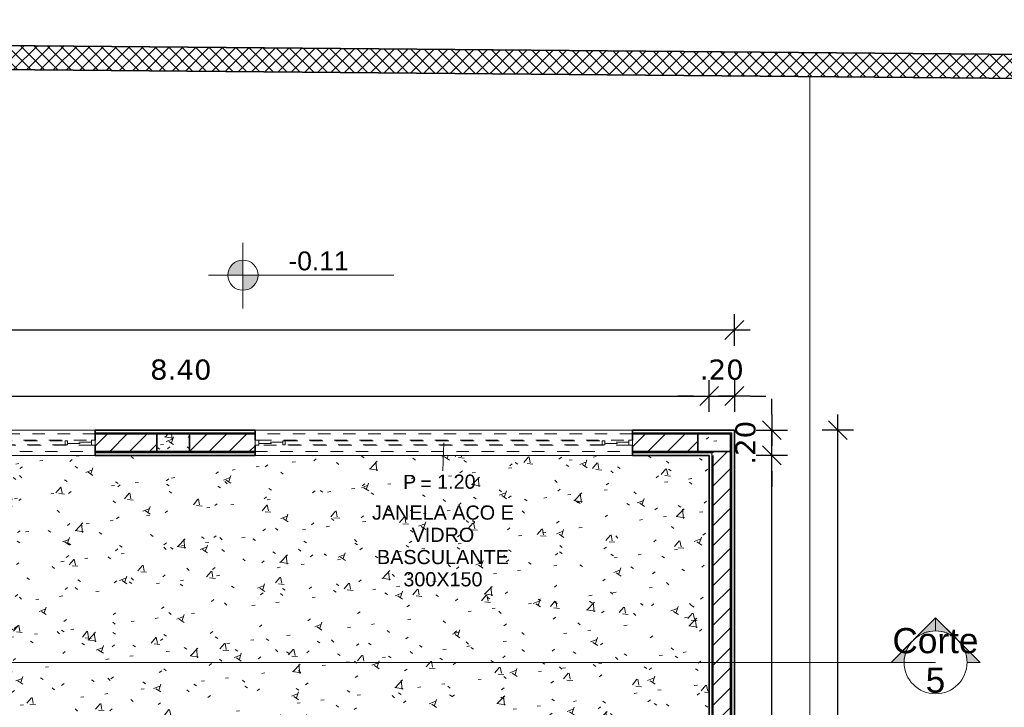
# Model space of a CAD drawing. Header units: millimetres. Extents: x -109 to 627, y -178 to 173.
# Tile 141 of 178: x 339.34 to 347.17, y -52.84 to -47.38. Entities that reach past the tile are written whole.
import ezdxf

# ---------------------------------------------------------------- set-up
doc = ezdxf.new("R2010")
doc.units = ezdxf.units.MM
doc.linetypes.add('Traço Curto', pattern=[0.0015300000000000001, 0.001, -0.0005300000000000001])
for name, color, linetype, lineweight in [('ARQ - ALVENARIA - OSSO', 2, 'Continuous', 35), ('ARQ - COTA_NÍVEL', 2, 'Continuous', 5), ('ARQ - DIVISORIA', 3, 'Continuous', 35), ('ARQ - JANELA', 2, 'Traço Curto', 5), ('ARQ - PAREDE VISTA', 4, 'Continuous', 9), ('ARQ - PAREDES_HACHURA', 9, 'Continuous', 35), ('ARQ - PAREDES_REVESTIMENTO', 3, 'Continuous', 35), ('ARQ - PILAR', 4, 'Continuous', 15), ('ARQ - PISO', 9, 'Continuous', 5), ('ARQ - PISO_HACHURA_SUPERFICIE', 9, 'Continuous', 5), ('ARQ - SIMBOLO_CORTE', 2, 'Continuous', 5), ('ARQ -TEXTO_JANELA', 2, 'Continuous', 9)]:
    doc.layers.add(name, color=color, linetype=linetype, lineweight=lineweight)
doc.styles.add('Arial_1', font='arial.ttf', dxfattribs={"height": 0.2249999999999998})
doc.styles.add('Arial_2', font='arial.ttf', dxfattribs={"height": 0.1499999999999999})
doc.styles.add('Arial_3', font='arial.ttf', dxfattribs={"height": 0.0015})
doc.styles.add('Arial_4', font='arial.ttf', dxfattribs={"height": 0.1124999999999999})
doc.styles.add('FNDE Texto Cota 0100', font='verdana.ttf', dxfattribs={"height": 0.16})
doc.styles.add('GULIM', font='Gulim.ttf')
doc.dimstyles.new('FNDE 1-0100', dxfattribs={"dimscale": 2.5, "dimtxt": 0.16, "dimasz": 0.05, "dimexe": 0.15, "dimexo": 0.15, "dimgap": 0.05, "dimtad": 1, "dimzin": 4, "dimdsep": 46, "dimtxsty": 'FNDE Texto Cota 0100', "dimblk": 'tic', "dimcen": 0.15, "dimdle": 0.15, "dimse1": 1, "dimse2": 1, "dimclrd": 251, "dimclre": 251, "dimclrt": 256, "dimaunit": 1, "dimadec": 3, "dimazin": 0, "dimtfac": 1, "dimtix": 1, "dimtmove": 2, "dimatfit": 3, "dimldrblk": 'tic', "dimfxl": 0.15, "dimtvp": 1, "dimtolj": 1, "dimtzin": 0, "dimarcsym": 0})
doc.dimstyles.new('GULIM-250', dxfattribs={"dimtxt": 0.2, "dimasz": 0.1, "dimexe": 0.3, "dimexo": 0, "dimgap": 0.025, "dimtad": 1, "dimdec": 0, "dimlfac": 250, "dimzin": 12, "dimdsep": 46, "dimtxsty": 'GULIM', "dimblk": 'OPEN30', "dimcen": 0, "dimclrd": 152, "dimclre": 152, "dimclrt": 152, "dimaunit": 1, "dimadec": 0, "dimazin": 0, "dimtfac": 1.875, "dimtdec": 0, "dimtmove": 2, "dimatfit": 3, "dimldrblk": 'OPEN30', "dimfxl": 0, "dimtolj": 1, "dimtzin": 12, "dimlwd": -1, "dimarcsym": 0})
pattern_1 = [(49.99999999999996, (318.528649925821, -67.90926755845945), (0.5462905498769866, -0.04729538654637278), [0.05698523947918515, -0.6288371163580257]), (355, (318.528649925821, -67.90926755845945), (-0.1054013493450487, 0.5732220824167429), [0.04598808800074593, -0.5028697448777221]), (100.451, (318.5746380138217, -67.91326652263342), (0.4408404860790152, 0.5255719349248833), [0.04898731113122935, -0.5338617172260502]), (46.184, (318.528649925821, -67.7573069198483), (0.8129122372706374, -0.1260280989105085), [0.08597772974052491, -0.9427558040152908]), (96.63599999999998, (318.5966323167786, -67.7673043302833), (0.7118101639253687, 0.7420596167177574), [0.07298109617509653, -0.8007925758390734]), (351.184, (318.528649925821, -67.7573069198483), (0.7120447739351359, 0.7424237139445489), [0.0689821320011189, -0.7538047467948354]), (21, (318.6046302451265, -67.7952970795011), (0.4548672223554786, -0.3062123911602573), [0.05698523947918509, -0.628837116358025]), (326, (318.6046302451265, -67.7952970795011), (0.1857174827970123, 0.5524509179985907), [0.04598808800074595, -0.5028697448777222]), (71.45100000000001, (318.6426204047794, -67.8202906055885), (0.6403701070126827, 0.2459518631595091), [0.04898731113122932, -0.5338617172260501]), (37.49999999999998, (318.528649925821, -67.90926755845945), (0.00920361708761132, 0.2540508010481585), [0.02499352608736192, -0.4718777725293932, 0.02499352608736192, -0.4848744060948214, -0.5048692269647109]), (37.49999999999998, (318.528649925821, -67.90926755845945), (0.00920361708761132, 0.2540508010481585), [-1.006739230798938, 0.02499352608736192, -0.4798757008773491]), (7.49999999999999, (318.528649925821, -67.90926755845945), (0.2004088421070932, 0.3006603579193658), [0.02499352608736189, -0.2659311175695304, 0.02499352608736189, -0.4598808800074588, -0.1919502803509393]), (7.49999999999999, (318.528649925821, -67.90926755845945), (0.2004088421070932, 0.3006603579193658), [-0.7757990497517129, 0.02499352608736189, -0.1669567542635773]), (327.5, (318.3586939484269, -67.90926755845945), (0.4063776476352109, -0.0170731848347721), [0.02499352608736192, -0.1649572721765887, 0.02499352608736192, -0.5688526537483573, -0.7887956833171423]), (327.5, (318.3586939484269, -67.90926755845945), (0.4063776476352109, -0.0170731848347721), [-0.7847967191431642, 0.02499352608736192, -0.7638021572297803]), (317.5, (318.2827136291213, -67.90926755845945), (0.4438836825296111, 0.07598815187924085), [0.02499352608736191, -0.2229422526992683, 0.02499352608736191, -0.3699041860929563, -0.559854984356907]), (317.5, (318.2827136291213, -67.90926755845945), (0.4438836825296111, 0.07598815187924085), [-0.6418337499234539, 0.02499352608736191, -0.5348614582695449])]
pattern_2 = [(45, (318.528649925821, -67.90926755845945), (-0.07917545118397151, 0.07917545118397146), [])]

# ---------------------------------------------------------------- blocks, each defined once
blk = doc.blocks.new('_Open30')
at = {"color": 0, "linetype": 'ByBlock', "lineweight": -2}
for p, q in [((-1, 0.26794919), (0, 0)), ((0, 0), (-1, -0.26794919)), ((0, 0), (-1, 0))]:
    blk.add_line(p, q, dxfattribs=at)
blk = doc.blocks.new('*D588')
at = {"color": 152, "lineweight": -2, "transparency": 16777216}
for p, q in [((319.9512507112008, -47.4183002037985), (319.9641238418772, -45.94508908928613)), ((420.0080111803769, -48.29261057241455), (420.0208843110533, -46.81939945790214))]:
    blk.add_line(p, q, dxfattribs=at)
at = {"color": 152, "transparency": 16777216}
blk.add_line((320.0614986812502, -46.24595141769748), (419.9182667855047, -47.11851422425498), dxfattribs=at)
at = {"layer": 'Defpoints', "color": 0, "transparency": 16777216}
for p in [(420.0182629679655, -47.11938800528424), (319.9512507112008, -47.4183002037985), (420.0080111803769, -48.29261057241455)]:
    blk.add_point(p, dxfattribs=at)
at = {"color": 152, "transparency": 16777216, "xscale": 0.1, "yscale": 0.1, "zscale": 0.1}
for p, rotation in [((319.9615024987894, -46.24507763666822), 179.4993539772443), ((420.0182629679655, -47.11938800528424), 359.4993539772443)]:
    blk.add_blockref('_Open30', p, dxfattribs=dict(at, rotation=rotation))
at = {"color": 152, "transparency": 16777216, "insert": (369.9909749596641, -46.55723759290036), "char_height": 0.2, "attachment_point": 5, "rotation": 359.4993539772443, "style": 'GULIM'}
blk.add_mtext('\\A1;25015', dxfattribs=at)
blk = doc.blocks.new('JANELA BASCULANTE PRÁTICA DE REVIT - JANELA AÇO E VIDRO BASCULANTE 300X150-V11-NÍVEL 1')
at = {"layer": 'ARQ - JANELA'}
for p, q in [((-1.469999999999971, 0.01999999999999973), (-1.500000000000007, 0.01999999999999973)), ((-1.500000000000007, 0.01999999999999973), (-1.500000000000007, -0.02000000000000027)), ((1.499999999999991, 0.07000000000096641), (-1.499985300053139, 0.07000000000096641)), ((-1.469999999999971, -0.02000000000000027), (-1.469999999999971, 0.01999999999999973)), ((-1.469999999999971, 0.01999999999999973), (1.470000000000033, 0.01999999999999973)), ((-1.279999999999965, 0.004999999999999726), (-1.469999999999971, 0.004999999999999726)), ((-1.469999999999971, 0.004999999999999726), (-1.469999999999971, -0.005000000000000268)), ((-1.259999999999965, 0.01499999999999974), (-1.279999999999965, 0.01499999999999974)), ((-1.279999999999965, 0.01499999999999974), (-1.279999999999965, -0.01500000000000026)), ((-1.279999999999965, -0.005000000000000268), (-1.279999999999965, 0.004999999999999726)), ((-1.259999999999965, -0.01500000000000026), (-1.259999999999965, 0.01499999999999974)), ((-1.259999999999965, 0.01499999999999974), (1.260000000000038, 0.01499999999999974)), ((1.280000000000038, 0.01499999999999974), (1.260000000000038, 0.01499999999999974)), ((1.260000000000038, 0.01499999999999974), (1.260000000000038, -0.01500000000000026)), ((1.280000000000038, -0.01500000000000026), (1.280000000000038, 0.01499999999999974)), ((1.470000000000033, 0.004999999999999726), (1.280000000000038, 0.004999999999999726)), ((1.280000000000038, 0.004999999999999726), (1.280000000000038, -0.005000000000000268)), ((1.499999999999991, 0.01999999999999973), (1.470000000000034, 0.01999999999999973)), ((1.470000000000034, 0.01999999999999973), (1.470000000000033, -0.02000000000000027)), ((1.470000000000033, -0.005000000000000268), (1.470000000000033, 0.004999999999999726)), ((1.499999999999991, -0.02000000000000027), (1.499999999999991, 0.01999999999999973)), ((-1.500000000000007, -0.02000000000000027), (-1.469999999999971, -0.02000000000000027)), ((-1.500000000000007, -0.07), (1.499976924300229, -0.07)), ((-1.469999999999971, -0.005000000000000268), (-1.279999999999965, -0.005000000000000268)), ((1.470000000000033, -0.02000000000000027), (-1.469999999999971, -0.02000000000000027)), ((-1.279999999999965, -0.01500000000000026), (-1.259999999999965, -0.01500000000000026)), ((1.260000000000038, -0.01500000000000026), (-1.259999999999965, -0.01500000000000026)), ((1.260000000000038, -0.01500000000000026), (1.280000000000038, -0.01500000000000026)), ((1.280000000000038, -0.005000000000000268), (1.470000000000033, -0.005000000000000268)), ((1.470000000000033, -0.02000000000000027), (1.499999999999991, -0.02000000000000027))]:
    blk.add_line(p, q, dxfattribs=at)
blk = doc.blocks.new('JANELA BASCULANTE PRÁTICA DE REVIT - JANELA AÇO E VIDRO BASCULANTE 300X150-V7-NÍVEL 1')
at = {"layer": 'ARQ - JANELA'}
for p, q in [((1.499999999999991, 0.07000000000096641), (-1.500000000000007, 0.07000000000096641)), ((-1.469999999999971, 0.01999999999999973), (-1.500000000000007, 0.01999999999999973)), ((-1.500000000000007, 0.01999999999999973), (-1.500000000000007, -0.02000000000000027)), ((-1.469999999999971, -0.02000000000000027), (-1.469999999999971, 0.01999999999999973)), ((-1.469999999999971, 0.01999999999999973), (1.470000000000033, 0.01999999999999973)), ((-1.279999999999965, 0.004999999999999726), (-1.469999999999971, 0.004999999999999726)), ((-1.469999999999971, 0.004999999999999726), (-1.469999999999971, -0.005000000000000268)), ((-1.259999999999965, 0.01499999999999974), (-1.279999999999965, 0.01499999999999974)), ((-1.279999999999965, 0.01499999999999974), (-1.279999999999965, -0.01500000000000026)), ((-1.279999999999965, -0.005000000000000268), (-1.279999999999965, 0.004999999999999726)), ((-1.259999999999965, -0.01500000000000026), (-1.259999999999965, 0.01499999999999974)), ((-1.259999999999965, 0.01499999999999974), (1.260000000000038, 0.01499999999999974)), ((1.280000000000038, 0.01499999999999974), (1.260000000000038, 0.01499999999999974)), ((1.260000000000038, 0.01499999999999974), (1.260000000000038, -0.01500000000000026)), ((1.280000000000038, -0.01500000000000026), (1.280000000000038, 0.01499999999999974)), ((1.470000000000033, 0.004999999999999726), (1.280000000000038, 0.004999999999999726)), ((1.280000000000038, 0.004999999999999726), (1.280000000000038, -0.005000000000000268)), ((1.499999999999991, 0.01999999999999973), (1.470000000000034, 0.01999999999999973)), ((1.470000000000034, 0.01999999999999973), (1.470000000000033, -0.02000000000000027)), ((1.470000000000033, -0.005000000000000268), (1.470000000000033, 0.004999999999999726)), ((1.499999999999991, -0.02000000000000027), (1.499999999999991, 0.01999999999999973)), ((-1.500000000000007, -0.02000000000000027), (-1.469999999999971, -0.02000000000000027)), ((-1.500000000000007, -0.07), (1.499999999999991, -0.07)), ((-1.469999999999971, -0.005000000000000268), (-1.279999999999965, -0.005000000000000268)), ((1.470000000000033, -0.02000000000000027), (-1.469999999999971, -0.02000000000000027)), ((-1.279999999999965, -0.01500000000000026), (-1.259999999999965, -0.01500000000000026)), ((1.260000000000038, -0.01500000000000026), (-1.259999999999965, -0.01500000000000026)), ((1.260000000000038, -0.01500000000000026), (1.280000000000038, -0.01500000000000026)), ((1.280000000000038, -0.005000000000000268), (1.470000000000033, -0.005000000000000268)), ((1.470000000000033, -0.02000000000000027), (1.499999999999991, -0.02000000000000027))]:
    blk.add_line(p, q, dxfattribs=at)
blk = doc.blocks.new('Elevações de ponto - Cota de Nível 1-825078-NÍVEL 1')
at = {"layer": 'ARQ - COTA_NÍVEL'}
h = blk.add_hatch(color=256, dxfattribs=at)
edge = h.paths.add_edge_path(flags=0)
edge.add_line((4.700362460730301e-18, 0.002277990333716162), (2.112909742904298e-18, 0.0006779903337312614))
edge.add_line((2.114974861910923e-18, 0.0006779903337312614), (-0.001599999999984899, 0.0006779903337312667))
edge.add_arc((2.80795675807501e-18, 0.0006779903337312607), 0.001599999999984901, 90.00000000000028, 180.0000000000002, ccw=False)
h = blk.add_hatch(color=256, dxfattribs=at)
edge = h.paths.add_edge_path(flags=0)
edge.add_arc((7.931155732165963e-19, 0.0006779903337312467), 0.0015999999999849, 270.00000000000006, 359.9999999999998, ccw=False)
edge.add_line((4.494321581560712e-18, -0.0009220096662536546), (1.586231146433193e-18, 0.0006779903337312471))
edge.add_line((1.586231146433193e-18, 0.0006779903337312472), (0.001599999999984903, 0.0006779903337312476))
for p, q in [((1.586231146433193e-18, 0.004105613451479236), (1.586231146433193e-18, -0.002842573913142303)), ((1.586231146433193e-18, -0.002180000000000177), (1.586231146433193e-18, 0.003077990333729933)), ((2.112909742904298e-18, 0.0006779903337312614), (4.700362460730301e-18, 0.002277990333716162)), ((-0.003664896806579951, 0.0006779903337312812), (0.01600396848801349, 0.0006779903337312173)), ((-0.001599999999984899, 0.0006779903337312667), (2.114974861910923e-18, 0.0006779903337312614)), ((0.001599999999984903, 0.0006779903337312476), (1.586231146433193e-18, 0.0006779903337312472)), ((1.586231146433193e-18, 0.0006779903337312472), (4.494321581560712e-18, -0.0009220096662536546))]:
    blk.add_line(p, q, dxfattribs=at)
blk.add_circle((1.586231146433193e-18, 0.0006779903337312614), 0.0015999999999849, dxfattribs=at)
for centre, radius, start, end in [((2.80795675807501e-18, 0.0006779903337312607), 0.001599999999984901, 89.9999999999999, 179.9999999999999), ((7.931155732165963e-19, 0.0006779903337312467), 0.0015999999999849, 269.9999999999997, 359.9999999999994)]:
    blk.add_arc(centre, radius, start, end, dxfattribs=at)
blk = doc.blocks.new('Identificação de Janela - Modelo 1-6080617-NÍVEL 1')
at = {"layer": 'ARQ -TEXTO_JANELA', "char_height": 0.0015, "attachment_point": 1, "style": 'Arial_3'}
for s, insert, width in [('P', (-0.004488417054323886, 0.005715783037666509), 0.00168354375), ('=', (-0.002669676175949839, 0.005559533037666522), 0.00152320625)]:
    blk.add_mtext(s, dxfattribs=dict(at, insert=insert, width=width))
blk = doc.blocks.new('tic')
at = {"color": 251}
for p, q in [((0, -1.000000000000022), (0, 0.9999999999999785)), ((-1.000000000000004, 0), (0.9999999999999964, 0))]:
    blk.add_line(p, q, dxfattribs=at)
blk.add_line((-0.6000000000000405, -0.600000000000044), (0.6000000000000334, 0.600000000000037))
blk = doc.blocks.new('*D675')
at = {"color": 251, "lineweight": -2, "transparency": 16777216}
blk.add_line((336.5513714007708, -50.37033364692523), (344.6991961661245, -50.37033364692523), dxfattribs=at)
at = {"layer": 'Defpoints', "color": 0, "transparency": 16777216}
for p in [(344.8241961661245, -50.37033364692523), (336.4263714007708, -50.84161651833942), (344.8241961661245, -50.84161651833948)]:
    blk.add_point(p, dxfattribs=at)
at = {"color": 251, "lineweight": -2, "transparency": 16777216, "xscale": 0.125, "yscale": 0.125, "zscale": 0.125, "rotation": 180}
blk.add_blockref('tic', (336.4263714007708, -50.37033364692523), dxfattribs=at)
at = {"color": 251, "lineweight": -2, "transparency": 16777216, "xscale": 0.125, "yscale": 0.125, "zscale": 0.125}
blk.add_blockref('tic', (344.8241961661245, -50.37033364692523), dxfattribs=at)
at = {"transparency": 16777216, "insert": (340.6252837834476, -50.16168018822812), "char_height": 0.16, "attachment_point": 5, "style": 'FNDE Texto Cota 0100'}
blk.add_mtext('\\A1;8.40', dxfattribs=at)
blk = doc.blocks.new('*D676')
at = {"color": 251, "lineweight": -2, "transparency": 16777216}
for p, q in [((344.6991961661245, -50.37033364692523), (344.5741961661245, -50.37033364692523)), ((344.8241961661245, -50.37033364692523), (345.0241443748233, -50.37033364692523)), ((345.1491443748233, -50.37033364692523), (345.2741443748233, -50.37033364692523))]:
    blk.add_line(p, q, dxfattribs=at)
at = {"layer": 'Defpoints', "color": 0, "transparency": 16777216}
for p in [(345.0241443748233, -50.37033364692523), (345.0241443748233, -50.64166830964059), (344.8241961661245, -50.84161651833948)]:
    blk.add_point(p, dxfattribs=at)
at = {"color": 251, "lineweight": -2, "transparency": 16777216, "xscale": 0.125, "yscale": 0.125, "zscale": 0.125}
blk.add_blockref('tic', (344.8241961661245, -50.37033364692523), dxfattribs=at)
at = {"color": 251, "lineweight": -2, "transparency": 16777216, "xscale": 0.125, "yscale": 0.125, "zscale": 0.125, "rotation": 180}
blk.add_blockref('tic', (345.0241443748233, -50.37033364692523), dxfattribs=at)
at = {"transparency": 16777216, "insert": (344.9241702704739, -50.16200255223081), "char_height": 0.16, "attachment_point": 5, "style": 'FNDE Texto Cota 0100'}
blk.add_mtext('\\A1;.20', dxfattribs=at)
blk = doc.blocks.new('*D677')
at = {"color": 251, "lineweight": -2, "transparency": 16777216}
blk.add_line((321.5552557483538, -49.84546959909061), (344.8991443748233, -49.84546959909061), dxfattribs=at)
at = {"layer": 'Defpoints', "color": 0, "transparency": 16777216}
for p in [(345.0241443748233, -49.84546959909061), (321.4302557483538, -50.64166830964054), (345.0241443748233, -50.64166830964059)]:
    blk.add_point(p, dxfattribs=at)
at = {"color": 251, "lineweight": -2, "transparency": 16777216, "xscale": 0.125, "yscale": 0.125, "zscale": 0.125, "rotation": 180}
blk.add_blockref('tic', (321.4302557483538, -49.84546959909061), dxfattribs=at)
at = {"color": 251, "lineweight": -2, "transparency": 16777216, "xscale": 0.125, "yscale": 0.125, "zscale": 0.125}
blk.add_blockref('tic', (345.0241443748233, -49.84546959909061), dxfattribs=at)
at = {"transparency": 16777216, "insert": (333.2272000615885, -49.63713850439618), "char_height": 0.16, "attachment_point": 5, "style": 'FNDE Texto Cota 0100'}
blk.add_mtext('\\A1;23.59', dxfattribs=at)
blk = doc.blocks.new('*D626')
at = {"color": 251, "lineweight": -2, "transparency": 16777216}
blk.add_line((345.3214438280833, -56.71506277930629), (345.3214438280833, -50.96661651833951), dxfattribs=at)
at = {"layer": 'Defpoints', "color": 0, "transparency": 16777216}
for p in [(344.8241961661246, -50.84161651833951), (345.3214438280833, -50.84161651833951), (344.8241961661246, -56.84006277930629)]:
    blk.add_point(p, dxfattribs=at)
at = {"color": 251, "lineweight": -2, "transparency": 16777216, "xscale": 0.125, "yscale": 0.125, "zscale": 0.125}
for p, rotation in [((345.3214438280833, -50.84161651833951), 90), ((345.3214438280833, -56.84006277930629), 270)]:
    blk.add_blockref('tic', p, dxfattribs=dict(at, rotation=rotation))
at = {"transparency": 16777216, "insert": (345.1131664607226, -53.84083964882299), "char_height": 0.16, "attachment_point": 5, "rotation": 90, "style": 'FNDE Texto Cota 0100'}
blk.add_mtext('\\A1;6.00', dxfattribs=at)
blk = doc.blocks.new('*D597')
at = {"color": 251, "lineweight": -2, "transparency": 16777216}
for p, q in [((345.3214438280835, -50.51666830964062), (345.3214438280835, -50.39166830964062)), ((345.3214438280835, -50.84161651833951), (345.3214438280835, -50.64166830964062)), ((345.3214438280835, -50.96661651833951), (345.3214438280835, -51.09161651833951))]:
    blk.add_line(p, q, dxfattribs=at)
at = {"layer": 'Defpoints', "color": 0, "transparency": 16777216}
for p in [(345.0241443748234, -50.64166830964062), (345.3214438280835, -50.64166830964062), (344.8241961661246, -50.84161651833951)]:
    blk.add_point(p, dxfattribs=at)
at = {"color": 251, "lineweight": -2, "transparency": 16777216, "xscale": 0.125, "yscale": 0.125, "zscale": 0.125}
for p, rotation in [((345.3214438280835, -50.64166830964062), 270), ((345.3214438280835, -50.84161651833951), 90)]:
    blk.add_blockref('tic', p, dxfattribs=dict(at, rotation=rotation))
at = {"transparency": 16777216, "insert": (345.113112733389, -50.74164241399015), "char_height": 0.16, "attachment_point": 5, "rotation": 90, "style": 'FNDE Texto Cota 0100'}
blk.add_mtext('\\A1;.20', dxfattribs=at)
blk = doc.blocks.new('*D627')
at = {"color": 251, "lineweight": -2, "transparency": 16777216}
blk.add_line((345.8463078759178, -59.31438949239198), (345.8463078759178, -50.76666830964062), dxfattribs=at)
at = {"layer": 'Defpoints', "color": 0, "transparency": 16777216}
for p in [(345.0241443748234, -50.64166830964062), (345.8463078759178, -50.64166830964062), (345.0241443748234, -59.43938949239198)]:
    blk.add_point(p, dxfattribs=at)
at = {"color": 251, "lineweight": -2, "transparency": 16777216, "xscale": 0.125, "yscale": 0.125, "zscale": 0.125}
for p, rotation in [((345.8463078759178, -50.64166830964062), 90), ((345.8463078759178, -59.43938949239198), 270)]:
    blk.add_blockref('tic', p, dxfattribs=dict(at, rotation=rotation))
at = {"transparency": 16777216, "insert": (345.6376544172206, -55.04052890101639), "char_height": 0.16, "attachment_point": 5, "rotation": 90, "style": 'FNDE Texto Cota 0100'}
blk.add_mtext('\\A1;8.80', dxfattribs=at)
blk = doc.blocks.new('Corte - Seta 01-821232-Corte 4')
at = {"layer": 'ARQ - SIMBOLO_CORTE'}
h = blk.add_hatch(color=256, dxfattribs=at)
edge = h.paths.add_edge_path(flags=0)
edge.add_line((-4.139210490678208, -1.945222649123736), (-4.139210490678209, -2.04831649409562))
edge.add_arc((-4.139210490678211, -2.298316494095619), 0.2499999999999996, 47.921604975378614, 89.99999999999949, ccw=False)
edge.add_line((-3.971673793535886, -2.112759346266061), (-4.139210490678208, -1.945222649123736))
h = blk.add_hatch(color=256, dxfattribs=at)
edge = h.paths.add_edge_path(flags=0)
edge.add_arc((-4.139210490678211, -2.29831649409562), 0.2500000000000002, -6.821210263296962e-13, 42.078395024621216, ccw=False)
edge.add_line((-3.889210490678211, -2.298316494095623), (-3.786116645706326, -2.298316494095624))
edge.add_line((-3.786116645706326, -2.298316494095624), (-3.953653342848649, -2.130779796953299))
h = blk.add_hatch(color=256, dxfattribs=at)
edge = h.paths.add_edge_path(flags=0)
edge.add_line((-3.953653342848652, -2.465853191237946), (-3.786116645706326, -2.298316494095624))
edge.add_line((-3.786116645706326, -2.298316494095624), (-3.889210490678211, -2.298316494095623))
edge.add_arc((-4.139210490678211, -2.298316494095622), 0.2500000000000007, 317.9216049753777, 359.9999999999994, ccw=False)
h = blk.add_hatch(color=256, dxfattribs=at)
edge = h.paths.add_edge_path(flags=0)
edge.add_line((-4.139210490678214, -2.651410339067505), (-3.97167379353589, -2.483873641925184))
edge.add_arc((-4.13921049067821, -2.298316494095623), 0.2499999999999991, 269.9999999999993, 312.0783950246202, ccw=False)
edge.add_line((-4.139210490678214, -2.548316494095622), (-4.139210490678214, -2.651410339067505))
for p, q in [((-3.786116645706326, -2.298316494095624), (-4.139210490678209, -1.945222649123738)), ((-4.139210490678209, -2.048316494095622), (-4.139210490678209, -1.945222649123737)), ((-4.139210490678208, -1.945222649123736), (-3.971673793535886, -2.112759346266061)), ((-4.139210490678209, -2.04831649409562), (-4.139210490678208, -1.945222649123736)), ((-3.953653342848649, -2.130779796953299), (-3.786116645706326, -2.298316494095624)), ((-3.786116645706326, -2.298316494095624), (-4.139210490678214, -2.651410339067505)), ((-3.786116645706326, -2.298316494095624), (-3.953653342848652, -2.465853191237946)), ((-3.786116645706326, -2.298316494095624), (-3.889210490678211, -2.298316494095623)), ((-3.889210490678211, -2.298316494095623), (-3.786116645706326, -2.298316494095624)), ((-3.97167379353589, -2.483873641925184), (-4.139210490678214, -2.651410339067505)), ((-4.139210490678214, -2.548316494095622), (-4.139210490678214, -2.651410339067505)), ((-4.139210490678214, -2.651410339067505), (-4.139210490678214, -2.548316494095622))]:
    blk.add_line(p, q, dxfattribs=at)
for centre, radius, start, end in [((-4.13921049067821, -2.298316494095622), 0.2500000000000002, 90.00000000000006, 269.9999999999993), ((-4.139210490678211, -2.298316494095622), 0.2500000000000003, 269.9999999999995, 89.9999999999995), ((-4.139210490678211, -2.298316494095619), 0.2499999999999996, 47.92160497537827, 89.99999999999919), ((-4.139210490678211, -2.29831649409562), 0.2500000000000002, 359.9999999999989, 42.07839502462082), ((-4.139210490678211, -2.298316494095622), 0.2500000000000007, 317.9216049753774, 359.9999999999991), ((-4.13921049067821, -2.298316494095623), 0.2499999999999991, 269.9999999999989, 312.0783950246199)]:
    blk.add_arc(centre, radius, start, end, dxfattribs=at)

msp = doc.modelspace()

# ---------------------------------------------------------------- hatches: boundary and pattern name
at = {"layer": 'ARQ - PAREDES_HACHURA'}
h = msp.add_hatch(dxfattribs=at)
h.set_pattern_fill('DIAGONAL  CRUZADA - 1MM', color=256, scale=0.9997410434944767, style=0, pattern_type=2)
h.set_pattern_definition([(45, (318.528649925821, -67.90926755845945), (-0.05301927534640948, 0.05301927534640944), []), (135, (318.528649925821, -67.90926755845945), (-0.05301927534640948, -0.05301927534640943), [])])
h.paths.add_polyline_path([(349.5599082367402, -47.8669829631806), (349.5615679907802, -47.67703941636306), (320.1443724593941, -47.4199877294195), (320.1429845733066, -47.60993365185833), (341.0068248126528, -47.79224488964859)], flags=0)
h = msp.add_hatch(color=256, dxfattribs=at)
h.paths.add_polyline_path([(344.9941521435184, -50.67166054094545), (344.9941363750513, -50.66166333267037), (344.2143541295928, -50.66166313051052), (344.2143541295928, -50.67166054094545), (344.7342194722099, -50.67166054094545)], flags=0)
h.paths.add_polyline_path([(340.6952656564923, -50.67166054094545), (341.2151138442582, -50.67166054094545), (341.2151138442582, -50.66166313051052), (339.9459347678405, -50.66166313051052), (339.9459347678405, -50.67166054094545), (340.4353329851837, -50.67166054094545)], flags=0)
h.paths.add_polyline_path([(336.4563636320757, -50.67166054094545), (336.9462514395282, -50.67165634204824), (336.946236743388, -50.66166313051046), (335.676580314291, -50.66166313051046), (335.6765803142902, -50.6716605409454), (336.1964309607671, -50.6716605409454)], flags=0)
h.paths.add_polyline_path([(332.1574771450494, -50.6716605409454), (332.6773197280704, -50.6716605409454), (332.6773197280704, -50.66166313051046), (331.3476641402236, -50.66166313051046), (331.3476868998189, -50.6716605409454), (331.8975444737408, -50.6716605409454)], flags=0)
h.paths.add_polyline_path([(327.7986061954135, -50.6716605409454), (328.348467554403, -50.67165957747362), (328.3484637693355, -50.66166313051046), (321.4602479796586, -50.66166313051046), (321.4602479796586, -50.6716605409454), (327.6586424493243, -50.6716605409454)], flags=0)
h = msp.add_hatch(dxfattribs=at)
h.set_pattern_fill('FP_6', color=256, scale=0.9997410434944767, style=0, pattern_type=2)
h.set_pattern_definition(pattern_2)
h.paths.add_polyline_path([(336.4563636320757, -50.81162428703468), (336.946236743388, -50.81162428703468), (336.946236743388, -50.67166054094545), (336.4563636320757, -50.67166054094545), (336.4563636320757, -50.78292047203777)], flags=0)
h.paths.add_polyline_path([(340.4353329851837, -50.81162428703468), (340.4353329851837, -50.67166054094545), (339.9454598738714, -50.67166054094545), (339.9454598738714, -50.81162428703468)], flags=0)
h = msp.add_hatch(dxfattribs=at)
h.set_pattern_fill('FP_6', color=256, scale=0.9997410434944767, style=0, pattern_type=2)
h.set_pattern_definition(pattern_2)
h.paths.add_polyline_path([(344.7342194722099, -50.81162428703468), (344.7342194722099, -50.67166054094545), (344.2143541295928, -50.67166054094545), (344.2143541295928, -50.81162428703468)], flags=0)
h.paths.add_polyline_path([(341.0068248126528, -50.81162428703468), (341.2151309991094, -50.81162428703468), (341.2151309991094, -50.67166054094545), (340.6952656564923, -50.67166054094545), (340.6952656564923, -50.81162428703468)], flags=0)
for points in [[(345.0041495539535, -57.01001875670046), (345.0041495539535, -50.66166313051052), (344.9941521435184, -50.66166313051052), (344.9941521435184, -57.01001875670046)], [(344.8541883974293, -56.87005501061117), (344.8541883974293, -50.82162169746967), (344.8441909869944, -50.82162169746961), (344.8441909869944, -56.87005501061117)]]:
    msp.add_hatch(color=256, dxfattribs=at).paths.add_polyline_path(points, flags=0)
h = msp.add_hatch(color=256, dxfattribs=at)
h.paths.add_polyline_path([(344.8532130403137, -50.82162169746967), (344.8541883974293, -50.82162169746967), (344.8541883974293, -50.81162428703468), (344.2143541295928, -50.81162428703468), (344.2143541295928, -50.82162169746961), (344.8442576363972, -50.82162169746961)], flags=0)
h.paths.add_polyline_path([(339.9454368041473, -50.82162169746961), (339.9454598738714, -50.82162151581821), (341.2151079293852, -50.82162169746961), (341.2151079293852, -50.81162428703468), (339.9454368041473, -50.81163087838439)], flags=0)
h.paths.add_polyline_path([(336.406376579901, -50.82162169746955), (336.946236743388, -50.82162169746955), (336.946236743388, -50.81162428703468), (336.396379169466, -50.81162428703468), (336.396379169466, -50.82162169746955)], flags=0)
h = msp.add_hatch(dxfattribs=at)
h.set_pattern_fill('FP_6', color=256, scale=0.9997410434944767, style=0, pattern_type=2)
h.set_pattern_definition(pattern_2)
h.paths.add_polyline_path([(344.8541883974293, -53.71087331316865), (344.9941521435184, -53.71087331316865), (344.9941521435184, -50.81162428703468), (344.8541883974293, -50.81162428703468), (344.8541883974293, -50.84161651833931)], flags=0)
at = {"layer": 'ARQ - PILAR'}
h = msp.add_hatch(dxfattribs=at)
h.set_pattern_fill('FP_1', color=256, scale=0.9997410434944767, style=0, pattern_type=2)
h.set_pattern_definition(pattern_1)
h.paths.add_polyline_path([(340.4353329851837, -50.81162428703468), (340.6952656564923, -50.81162428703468), (340.6952656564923, -50.67166054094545), (340.4353329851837, -50.67166054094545), (340.4353329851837, -50.78292047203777)], flags=0)
h = msp.add_hatch(dxfattribs=at)
h.set_pattern_fill('FP_1', color=256, scale=0.9997410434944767, style=0, pattern_type=2)
h.set_pattern_definition(pattern_1)
h.paths.add_polyline_path([(344.9941521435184, -50.81162428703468), (344.9941521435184, -50.67166054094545), (344.7342194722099, -50.67166054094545), (344.7342194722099, -50.81162428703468), (344.8541883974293, -50.81162428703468)], flags=0)
at = {"layer": 'ARQ - PISO_HACHURA_SUPERFICIE'}
h = msp.add_hatch(dxfattribs=at)
h.set_pattern_fill('FP_1', color=256, scale=0.9997410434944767, style=0, pattern_type=2)
h.set_pattern_definition(pattern_1)
h.paths.add_polyline_path([(337.3161409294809, -56.87005501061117), (337.3461331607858, -56.87005501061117), (337.3461331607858, -56.86005760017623), (337.3161409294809, -56.86005760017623)], flags=0)
h.paths.add_polyline_path([(336.4763584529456, -56.87005501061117), (336.4763584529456, -56.86005760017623), (336.4463662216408, -56.86005760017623), (336.4463662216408, -56.87005501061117), (336.4518206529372, -56.87005501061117)], flags=0)
h.paths.add_polyline_path([(337.2961461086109, -56.87005501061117), (337.2961461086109, -56.86005760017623), (337.3061435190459, -56.86005760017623), (337.3061435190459, -56.84506148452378), (337.3461331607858, -56.84506148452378), (337.3461331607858, -56.84006277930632), (344.8241961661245, -56.84006277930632), (344.8241961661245, -50.84161651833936), (336.4263714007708, -50.84161651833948), (336.4263714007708, -56.84006277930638), (336.4463662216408, -56.84006277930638), (336.4463662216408, -56.84506148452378), (336.4863558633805, -56.84506148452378), (336.4863558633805, -56.86005760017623), (336.4963532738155, -56.86005760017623), (336.4963532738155, -56.87005501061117), (336.7627953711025, -56.87005501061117)], flags=0)
h.paths.add_polyline_path([(336.5019518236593, -56.86005760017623), (336.4963532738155, -56.86005760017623), (336.4963532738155, -56.06026476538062), (336.5313442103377, -56.06026476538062), (336.5313442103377, -56.86005760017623)], flags=0)

# ---------------------------------------------------------------- linework, layer by layer
at = {"linetype": 'Continuous'}
msp.add_line((420.0080111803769, -48.29261057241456), (319.9512507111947, -47.41830020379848), dxfattribs=at)
at = {"layer": 'ARQ - ALVENARIA - OSSO'}
for p, q in [((349.5615679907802, -47.677039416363), (319.954428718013, -47.41832797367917)), ((320.1429845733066, -47.60993365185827), (349.5599082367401, -47.86698296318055)), ((340.4353329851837, -50.6716605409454), (339.9454598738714, -50.6716605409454)), ((339.9454598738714, -50.6716605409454), (339.9454598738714, -50.72164759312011)), ((340.4353329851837, -50.81162428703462), (340.4353329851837, -50.6716605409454)), ((341.2151309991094, -50.6716605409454), (340.6952656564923, -50.6716605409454)), ((340.6952656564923, -50.6716605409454), (340.6952656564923, -50.81162428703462)), ((341.2151309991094, -50.72164759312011), (341.2151309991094, -50.6716605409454)), ((344.7342194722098, -50.6716605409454), (344.2143541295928, -50.6716605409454)), ((344.2143541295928, -50.6716605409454), (344.2143541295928, -50.72164759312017)), ((344.7342194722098, -50.81162428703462), (344.7342194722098, -50.6716605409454)), ((339.9454598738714, -50.7616372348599), (339.9454598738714, -50.81162428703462)), ((341.2151309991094, -50.81162428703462), (341.2151309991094, -50.7616372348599)), ((344.2143541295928, -50.7616372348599), (344.2143541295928, -50.81162428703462)), ((339.9454598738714, -50.81162428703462), (340.4353329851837, -50.81162428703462)), ((340.6952656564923, -50.81162428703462), (341.2151309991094, -50.81162428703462)), ((344.2143541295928, -50.81162428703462), (344.7342194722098, -50.81162428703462)), ((344.9941521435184, -50.81162428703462), (344.8541883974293, -50.81162428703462)), ((344.8541883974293, -50.82162169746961), (344.8541883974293, -50.81162428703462)), ((344.8541883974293, -50.84161651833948), (344.8541883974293, -53.71087331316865)), ((344.9941521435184, -53.71087331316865), (344.9941521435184, -50.81162428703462))]:
    msp.add_line(p, q, dxfattribs=at)
at = {"layer": 'ARQ - DIVISORIA'}
for p, q in [((339.9459347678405, -50.66166313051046), (339.9459347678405, -50.6716605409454)), ((340.4353329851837, -50.6716605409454), (340.6952656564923, -50.6716605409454)), ((341.2151138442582, -50.6716605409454), (341.2151138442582, -50.66166313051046)), ((344.2143541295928, -50.66166313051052), (344.2143541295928, -50.6716605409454)), ((344.7342194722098, -50.6716605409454), (344.9941521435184, -50.6716605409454)), ((344.9941521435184, -50.6716605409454), (344.9941521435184, -57.0100187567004)), ((340.6952656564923, -50.81162428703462), (339.9454368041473, -50.81162428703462)), ((339.9454368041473, -50.81162428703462), (339.9454368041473, -50.82162169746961)), ((341.2151079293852, -50.82162169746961), (341.2151079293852, -50.81162428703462)), ((344.2143541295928, -50.81162428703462), (344.2143541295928, -50.82162169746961)), ((344.8541883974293, -50.81162428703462), (344.7342194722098, -50.81162428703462))]:
    msp.add_line(p, q, dxfattribs=at)
at = {"layer": 'ARQ - PAREDE VISTA'}
for p, q in [((336.9462514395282, -50.64166830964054), (339.9459347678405, -50.64166830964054)), ((339.9459347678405, -50.66166313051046), (341.2151138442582, -50.66166313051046)), ((341.2151138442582, -50.64166830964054), (344.2143541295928, -50.64166830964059)), ((344.2143541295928, -50.66166313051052), (345.0041495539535, -50.66166313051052)), ((345.0041495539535, -50.66166313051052), (345.0041495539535, -57.0100187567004)), ((339.9454368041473, -50.84161651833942), (336.946236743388, -50.84161651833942)), ((341.2151079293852, -50.82162169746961), (339.9454368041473, -50.82162169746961)), ((344.2143541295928, -50.84161651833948), (341.2151079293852, -50.84161651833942)), ((344.8441909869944, -50.82162169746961), (344.2143541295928, -50.82162169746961)), ((344.8441909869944, -56.86005760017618), (344.8441909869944, -50.82162169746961))]:
    msp.add_line(p, q, dxfattribs=at)
at = {"layer": 'ARQ - PAREDES_REVESTIMENTO'}
for p, q in [((341.2151138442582, -50.64166830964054), (339.9459347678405, -50.64166830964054)), ((339.9459347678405, -50.64166830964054), (339.9459347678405, -50.66166313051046)), ((341.2151138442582, -50.66166313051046), (341.2151138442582, -50.64166830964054)), ((345.0241443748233, -50.64166830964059), (344.2143541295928, -50.64166830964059)), ((344.2143541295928, -50.64166830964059), (344.2143541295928, -50.66166313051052)), ((345.0241443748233, -57.0100187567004), (345.0241443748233, -50.64166830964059)), ((339.9454368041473, -50.82162169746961), (339.9454368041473, -50.84161651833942)), ((339.9454368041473, -50.84161651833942), (341.2151079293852, -50.84161651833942)), ((341.2151079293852, -50.84161651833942), (341.2151079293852, -50.82162169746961)), ((344.2143541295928, -50.82162169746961), (344.2143541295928, -50.84161651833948)), ((344.2143541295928, -50.84161651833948), (344.8241961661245, -50.84161651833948)), ((344.8241961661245, -50.84161651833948), (344.8241961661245, -56.84006277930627))]:
    msp.add_line(p, q, dxfattribs=at)
at = {"layer": 'ARQ - PILAR'}
for p, q in [((340.6952656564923, -50.6716605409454), (340.4353329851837, -50.6716605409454)), ((340.4353329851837, -50.6716605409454), (340.4353329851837, -50.81162428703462)), ((340.6952656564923, -50.81162428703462), (340.6952656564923, -50.6716605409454)), ((344.9941521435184, -50.6716605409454), (344.7342194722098, -50.6716605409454)), ((344.7342194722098, -50.6716605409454), (344.7342194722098, -50.81162428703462)), ((344.9941521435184, -50.81162428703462), (344.9941521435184, -50.6716605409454)), ((340.4353329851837, -50.81162428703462), (340.6952656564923, -50.81162428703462)), ((344.7342194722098, -50.81162428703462), (344.9941521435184, -50.81162428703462))]:
    msp.add_line(p, q, dxfattribs=at)
at = {"layer": 'ARQ - PISO'}
msp.add_line((345.62398900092, -60.03923411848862), (345.62398900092, -47.83259033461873), dxfattribs=at)
at = {"layer": 'ARQ - SIMBOLO_CORTE'}
msp.add_line((346.6230749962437, -52.48537635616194), (318.8233702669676, -52.48537635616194), dxfattribs=at)
at = {"layer": 'ARQ -TEXTO_JANELA'}
msp.add_line((342.7147425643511, -50.74164241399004), (342.7081630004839, -50.96338137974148), dxfattribs=at)

# ---------------------------------------------------------------- block references
at = {"layer": 'ARQ - COTA_NÍVEL', "xscale": 74.98057826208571, "yscale": 74.98057826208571, "zscale": 74.98057826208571}
msp.add_blockref('Elevações de ponto - Cota de Nível 1-825078-NÍVEL 1', (341.1188602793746, -49.46137654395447), dxfattribs=at)
at = {"layer": 'ARQ - JANELA', "xscale": 0.9997410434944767, "yscale": 0.9997410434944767, "zscale": 0.9997410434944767}
for name, p in [('JANELA BASCULANTE PRÁTICA DE REVIT - JANELA AÇO E VIDRO BASCULANTE 300X150-V11-NÍVEL 1', (338.4458483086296, -50.74164241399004)), ('JANELA BASCULANTE PRÁTICA DE REVIT - JANELA AÇO E VIDRO BASCULANTE 300X150-V7-NÍVEL 1', (342.7147425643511, -50.74164241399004))]:
    msp.add_blockref(name, p, dxfattribs=at)
at = {"layer": 'ARQ - SIMBOLO_CORTE', "extrusion": (0, 0, -1), "xscale": -0.9997410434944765, "yscale": 0.9997410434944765, "zscale": 0.9997410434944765, "rotation": 270}
msp.add_blockref('Corte - Seta 01-821232-Corte 4', (-344.3253536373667, -48.34711777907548), dxfattribs=at)
at = {"layer": 'ARQ -TEXTO_JANELA', "xscale": 74.98057826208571, "yscale": 74.98057826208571, "zscale": 74.98057826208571}
msp.add_blockref('Identificação de Janela - Modelo 1-6080617-NÍVEL 1', (342.7279016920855, -51.4248251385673), dxfattribs=at)

# ---------------------------------------------------------------- texts
at = {"layer": 'ARQ - COTA_NÍVEL', "insert": (341.4808009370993, -49.22214072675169), "char_height": 0.1499611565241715, "width": 0.5709695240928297, "attachment_point": 1, "line_spacing_factor": 0.9417779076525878, "style": 'Arial_2'}
msp.add_mtext('-0.11', dxfattribs=at)
at = {"layer": 'ARQ - SIMBOLO_CORTE', "insert": (346.6219280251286, -52.21270414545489), "char_height": 0.1999482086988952, "width": 0.8151462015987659, "attachment_point": 2, "line_spacing_factor": 0.9417779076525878, "style": 'Arial_1'}
msp.add_mtext('Corte\\P5', dxfattribs=at)
at = {"layer": 'ARQ -TEXTO_JANELA', "char_height": 0.1124708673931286, "line_spacing_factor": 0.9417779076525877, "style": 'Arial_4'}
for s, insert, width, attachment_point in [('1.20', (342.9677577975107, -50.9939059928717), 0.3662711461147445, 3), ('JANELA AÇO E\\PVIDRO\\PBASCULANTE\\P300X150', (342.7081630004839, -51.23951715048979), 1.34528913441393, 2)]:
    msp.add_mtext(s, dxfattribs=dict(at, insert=insert, width=width, attachment_point=attachment_point))

# ---------------------------------------------------------------- dimensions: what is measured, and where the dimension line sits
dim = msp.add_aligned_dim(p1=(319.9512507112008, -47.41830020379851), p2=(420.0080111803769, -48.29261057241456), distance=1.173267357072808, dimstyle='GULIM-250')
dim.commit()
dim.dimension.update_dxf_attribs({"geometry": '*D588', "text_midpoint": (369.9909749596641, -46.55723759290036)})
for base, p1, p2, picture, middle in [((345.0241443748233, -49.84546959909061), (321.4302557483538, -50.64166830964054), (345.0241443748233, -50.64166830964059), '*D677', (333.2272000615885, -49.63713850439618)), ((344.8241961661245, -50.37033364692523), (336.4263714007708, -50.84161651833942), (344.8241961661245, -50.84161651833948), '*D675', (340.6252837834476, -50.16168018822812)), ((345.0241443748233, -50.37033364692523), (344.8241961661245, -50.84161651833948), (345.0241443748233, -50.64166830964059), '*D676', (344.9241702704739, -50.16200255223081))]:
    dim = msp.add_linear_dim(base=base, p1=p1, p2=p2, dimstyle='FNDE 1-0100')
    dim.commit()
    dim.dimension.update_dxf_attribs({"geometry": picture, "text_midpoint": middle})
for base, p1, p2, picture, middle in [((345.3214438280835, -50.64166830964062), (344.8241961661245, -50.84161651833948), (345.0241443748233, -50.64166830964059), '*D597', (345.113112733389, -50.74164241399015)), ((345.8463078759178, -50.64166830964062), (345.0241443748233, -59.43938949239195), (345.0241443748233, -50.64166830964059), '*D627', (345.6376544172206, -55.04052890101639)), ((345.3214438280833, -50.84161651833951), (344.8241961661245, -56.84006277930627), (344.8241961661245, -50.84161651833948), '*D626', (345.1131664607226, -53.84083964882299))]:
    dim = msp.add_linear_dim(base=base, p1=p1, p2=p2, angle=90, dimstyle='FNDE 1-0100')
    dim.commit()
    dim.dimension.update_dxf_attribs({"geometry": picture, "text_midpoint": middle})

doc.saveas('drawing.dxf')
